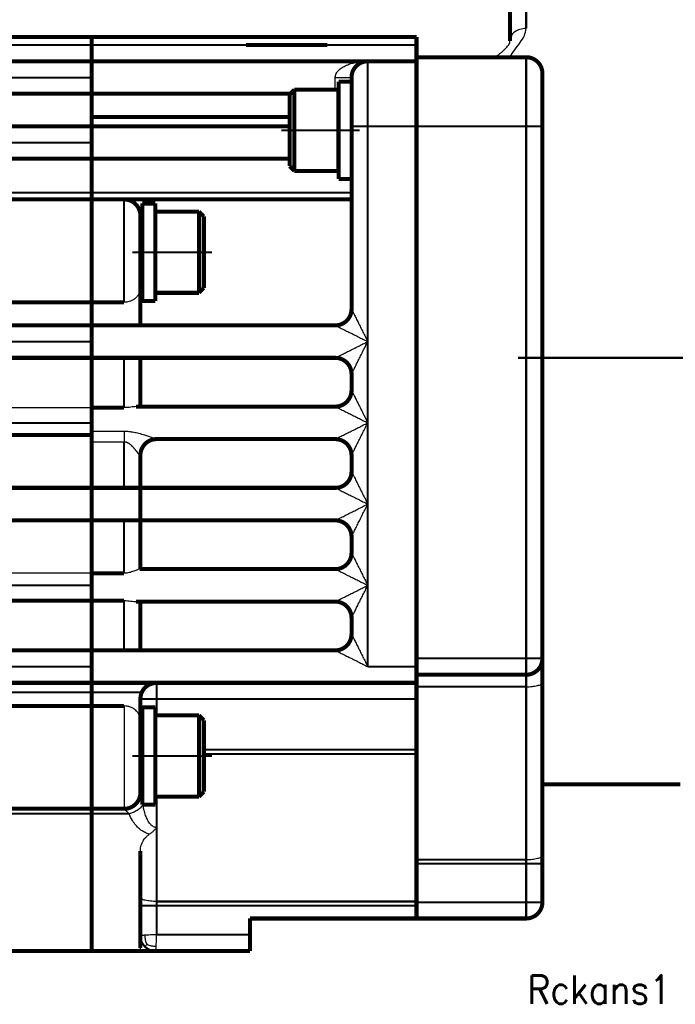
# Model space of a CAD drawing. Header units: inches. Extents: x -736 to 556, y -284 to 278.
# Tile 25 of 28: x 256 to 337, y -97 to 25. Entities that reach past the tile are written whole.
import ezdxf

# ---------------------------------------------------------------- set-up
doc = ezdxf.new("R2010")
doc.units = ezdxf.units.IN
doc.linetypes.add('DOT_CENTER', pattern=[14, 12, -1, 0, -1])
doc.layers.add('1', color=7, linetype='Continuous')
doc.styles.add('CONVERTER_11', font='txt.shx', dxfattribs={"width": 0.9})

# ---------------------------------------------------------------- blocks, each defined once
blk = doc.blocks.new('Schraube_M_6x16_DIN_912__25', base_point=(311.78, -84.12))
at = {"color": 124, "linetype": 'Continuous', "const_width": 0.25}
blk.add_lwpolyline([(311.91, -84), (317.31, -84)], dxfattribs=at)
blk = doc.blocks.new('Schraube_M_6x20_DIN_912_4_3__26', base_point=(289.72, 5.75))
at = {"color": 7, "linetype": 'Continuous', "const_width": 0.5}
for points in [[(289.97, 16), (295.37, 16)], [(295.37, 14), (295.4, 14)], [(295.37, 8), (295.4, 8)], [(289.97, 6), (295.37, 6)]]:
    blk.add_lwpolyline(points, dxfattribs=at)
blk = doc.blocks.new('Schraube_M_6x20_DIN_912_4_3_2__27', base_point=(289.12, 5.75))
at = {"color": 7, "linetype": 'Continuous', "const_width": 0.5}
for points in [[(289.37, 15.4), (289.97, 16)], [(289.97, 16), (295.37, 16)], [(289.97, 16), (289.97, 12.57)], [(295.37, 16), (295.37, 14)], [(289.37, 15.4), (289.37, 12.39)], [(295.37, 14), (295.4, 14)], [(295.37, 14), (295.37, 12.57)], [(289.37, 12.39), (289.37, 6.6)], [(289.97, 12.57), (289.97, 6)], [(295.37, 12.57), (295.37, 8)], [(295.37, 8), (295.37, 6)], [(295.37, 8), (295.4, 8)], [(289.37, 6.6), (289.97, 6)], [(289.97, 6), (295.37, 6)]]:
    blk.add_lwpolyline(points, dxfattribs=at)
at = {"layer": '1', "color": 2, "linetype": 'Continuous', "const_width": 0.25}
for points in [[(295.37, 13.5), (295.4, 13.5)], [(295.37, 8.5), (295.4, 8.5)]]:
    blk.add_lwpolyline(points, dxfattribs=at)
at = {"layer": '1', "color": 30, "linetype": 'DOT_CENTER', "const_width": 0.25}
blk.add_lwpolyline([(288.37, 11), (298, 11)], dxfattribs=at)
blk = doc.blocks.new('1933100008_Schnor_Scheibe_A_6_4_4_3__28', base_point=(295.15, 4.75))
at = {"color": 7, "linetype": 'Continuous', "const_width": 0.5}
for points in [[(295.4, 17), (297, 17)], [(295.4, 5), (297, 5)]]:
    blk.add_lwpolyline(points, dxfattribs=at)
blk = doc.blocks.new('1933100008_Schnor_Scheibe_A_6_4_4_3_2__29', base_point=(295.15, 4.75))
at = {"color": 7, "linetype": 'Continuous', "const_width": 0.5}
for points in [[(295.4, 17), (297, 17)], [(295.4, 17), (295.4, 5)], [(297, 17), (297, 13.5)], [(297, 13.5), (297, 11.5)], [(297, 11.5), (297, 5.5)], [(295.4, 5), (297, 5)], [(297, 5.5), (297, 5)]]:
    blk.add_lwpolyline(points, dxfattribs=at)
blk = doc.blocks.new('Motor_71_0_37_4_b14__30', base_point=(337.25, -88.25))
at = {"layer": '1', "color": 30, "linetype": 'DOT_CENTER', "const_width": 0.25}
blk.add_lwpolyline([(555.5, -17), (317.5, -17)], dxfattribs=at)
blk = doc.blocks.new('Motor_71_0_37_4_b14_kpl__31', base_point=(337.25, -88.25))
blk.add_blockref('Motor_71_0_37_4_b14__30', (337.25, -88.25))
blk = doc.blocks.new('1400005010_05_Zwischenflansch_Bgr71_B14_klein__32', base_point=(304.75, -86.25))
at = {"color": 124, "linetype": 'Continuous', "const_width": 0.25}
for points in [[(318.5, 35.5), (318.5, 23.54)], [(318.5, 20), (318.5, 11.5)], [(305, 11.5), (318.5, 11.5)], [(318.5, 11.5), (320.5, 11.5)], [(318.5, -54), (318.5, 11.5)], [(305, -54), (318.5, -54)], [(318.5, -54), (318.5, -56)], [(318.5, -54), (320.5, -54)], [(318.5, -57.48), (318.5, -56)], [(305, -57.48), (318.5, -57.48)], [(318.5, -78.75), (318.5, -57.48)], [(305, -78.75), (318.5, -78.75)], [(318.5, -79.26), (318.5, -78.75)], [(305, -79.26), (318.5, -79.26)], [(318.5, -84), (318.5, -79.26)], [(318.5, -79.26), (320.5, -79.26)], [(305, -84), (311.91, -84)], [(311.91, -84), (317.31, -84)], [(317.31, -84), (318.5, -84)], [(318.5, -84), (320.5, -84)], [(318.5, -84), (318.5, -86)]]:
    blk.add_lwpolyline(points, dxfattribs=at)
at = {"color": 7, "linetype": 'Continuous', "const_width": 0.5}
for points in [[(316.5, 33.5), (316.5, 22)], [(305, 20), (305, 19.5)], [(305, 20), (314.48, 20)], [(305, 19.5), (305, 11.5)], [(314.48, 20), (316.5, 20)], [(316.5, 20), (318.5, 20)], [(320.5, 18), (320.5, 11.5)], [(305, -54), (305, 11.5)], [(320.5, -54), (320.5, 11.5)], [(305, -54), (305, -55)], [(320.5, -54), (320.5, -56.96)], [(305, -55), (305, -56)], [(305, -56), (318.5, -56)], [(305, -57), (305, -56)], [(305, -57.48), (305, -57)], [(320.5, -69.5), (320.5, -56.96)], [(305, -59), (305, -57.48)], [(305, -65.24), (305, -59)], [(305, -65.75), (305, -65.24)], [(305, -78.75), (305, -65.75)], [(320.5, -69.5), (337.5, -69.5)], [(320.5, -78.23), (320.5, -69.5)], [(305, -79.26), (305, -78.75)], [(320.5, -78.23), (320.5, -79.26)], [(305, -81), (305, -79.26)], [(320.5, -84), (320.5, -79.26)], [(305, -81), (305, -83.91)], [(305, -83.91), (305, -84)], [(305, -84), (305, -84.42)], [(305, -84.42), (305, -86)], [(305, -86), (318.5, -86)]]:
    blk.add_lwpolyline(points, dxfattribs=at)
for points in [[(320.5, 18, 0.414214), (318.5, 20, 0.414214)], [(318.5, -56, 0.414214), (320.5, -54, 0.414214)], [(318.5, -86, 0.414214), (320.5, -84, 0.414214)]]:
    blk.add_lwpolyline(points, format="xyb", dxfattribs=at)
at = {"color": 124, "linetype": 'Continuous'}
for points, knots in [([(316.5, 20), (316.69, 20.31), (317.08, 20.93), (317.74, 21.76), (318.33, 22.6), (318.45, 23.24), (318.5, 23.54)], [0, 0, 0, 0, 1.088074, 2.184764, 3.201732, 4.115237, 4.115237, 4.115237, 4.115237]), ([(318.5, 23.54), (318.24, 23.52), (317.73, 23.48), (317.08, 23.14), (316.6, 22.63), (316.53, 22.21), (316.5, 22)], [0, 0, 0, 0, 0.774345, 1.504485, 2.167095, 2.777462, 2.777462, 2.777462, 2.777462]), ([(318.5, -57.48), (318.76, -57.48), (319.23, -57.47), (319.84, -57.35), (320.32, -57.24), (320.45, -57.04), (320.5, -56.96)], [0, 0, 0, 0, 0.766378, 1.424858, 1.889787, 2.139625, 2.139625, 2.139625, 2.139625]), ([(318.5, -78.75), (318.76, -78.74), (319.23, -78.73), (319.84, -78.61), (320.32, -78.51), (320.45, -78.3), (320.5, -78.23)], [0, 0, 0, 0, 0.766378, 1.424858, 1.889787, 2.139625, 2.139625, 2.139625, 2.139625])]:
    blk.add_open_spline(points, degree=3, knots=knots, dxfattribs=at)
at = {"color": 7, "linetype": 'Continuous'}
blk.add_open_spline([(314.48, 20), (314.49, 20), (314.5, 20), (314.53, 20.01), (314.56, 20.02), (314.61, 20.03), (314.68, 20.06), (314.76, 20.1), (314.84, 20.14), (314.93, 20.2), (315.02, 20.26), (315.14, 20.35), (315.27, 20.45), (315.42, 20.57), (315.58, 20.71), (315.72, 20.84), (315.82, 20.95), (315.95, 21.07), (316.11, 21.24), (316.27, 21.42), (316.38, 21.56), (316.42, 21.63), (316.46, 21.7), (316.47, 21.75), (316.48, 21.8), (316.49, 21.85), (316.5, 21.92), (316.5, 21.97), (316.5, 22)], degree=3, knots=[0, 0, 0, 0, 0.023656, 0.035172, 0.07842, 0.111606, 0.206938, 0.287489, 0.383001, 0.47625, 0.600959, 0.733792, 0.894026, 1.098408, 1.326314, 1.524533, 1.675888, 1.763109, 2.071517, 2.357488, 2.499086, 2.579832, 2.639045, 2.712641, 2.751846, 2.785523, 2.867123, 2.948862, 2.948862, 2.948862, 2.948862], dxfattribs=at)
blk = doc.blocks.new('1402005010_R4_Motoranbau_Bgr71_B14_klein_3__33', base_point=(289.12, -88.25))
for name, p in [('Motor_71_0_37_4_b14_kpl__31', (337.25, -88.25)), ('1400005010_05_Zwischenflansch_Bgr71_B14_klein__32', (304.75, -86.25)), ('1933100008_Schnor_Scheibe_A_6_4_4_3__28', (295.15, 4.75)), ('1933100008_Schnor_Scheibe_A_6_4_4_3_2__29', (295.15, 4.75)), ('Schraube_M_6x20_DIN_912_4_3_2__27', (289.12, 5.75)), ('Schraube_M_6x20_DIN_912_4_3__26', (289.72, 5.75)), ('Schraube_M_6x16_DIN_912__25', (311.78, -84.12))]:
    blk.add_blockref(name, p)
blk = doc.blocks.new('1933100008_Schnor_Scheibe_A_6_4__38', base_point=(271, -72.25))
at = {"color": 7, "linetype": 'Continuous', "const_width": 0.5}
for points in [[(271.25, -72), (271.25, -60)], [(272.85, -60), (271.25, -60)], [(272.85, -72), (272.85, -60)], [(272.85, -72), (271.25, -72)]]:
    blk.add_lwpolyline(points, dxfattribs=at)
at = {"layer": '1', "color": 30, "linetype": 'DOT_CENTER', "const_width": 0.25}
blk.add_lwpolyline([(279.81, -66), (270, -66)], dxfattribs=at)
blk = doc.blocks.new('Schraube_M_6x20_DIN_912__39', base_point=(270.75, -71.25))
at = {"color": 7, "linetype": 'Continuous', "const_width": 0.5}
for points in [[(278.21, -61), (272.85, -61)], [(278.21, -64.43), (278.21, -61)], [(278.81, -61.6), (278.21, -61)], [(278.81, -64.61), (278.81, -61.6)], [(271.25, -63), (271, -63)], [(278.21, -71), (278.21, -64.43)], [(278.81, -70.4), (278.81, -64.61)], [(271.25, -69), (271, -69)], [(278.81, -70.4), (278.21, -71)], [(278.21, -71), (272.85, -71)]]:
    blk.add_lwpolyline(points, dxfattribs=at)
at = {"layer": '1', "color": 2, "linetype": 'Continuous', "const_width": 0.25}
for points in [[(271.25, -63.5), (271, -63.5)], [(271.25, -68.5), (271, -68.5)]]:
    blk.add_lwpolyline(points, dxfattribs=at)
blk = doc.blocks.new('1932007002_Verschlussschraube_M10_1_DIN906_2__44', base_point=(283.75, 21.25))
at = {"color": 7, "linetype": 'Continuous', "const_width": 0.5}
for points in [[(284, 21.5), (288.63, 21.5)], [(288.63, 21.5), (289, 21.5)], [(289, 21.5), (294, 21.5)]]:
    blk.add_lwpolyline(points, dxfattribs=at)
blk = doc.blocks.new('1933100008_Schnor_Scheibe_A_6_4_2__45', base_point=(271, -10.25))
at = {"color": 7, "linetype": 'Continuous', "const_width": 0.5}
for points in [[(271.25, -10), (271.25, 2)], [(272.85, 2), (271.25, 2)], [(272.85, -10), (272.85, 2)], [(272.85, -10), (271.25, -10)]]:
    blk.add_lwpolyline(points, dxfattribs=at)
at = {"layer": '1', "color": 30, "linetype": 'DOT_CENTER', "const_width": 0.25}
blk.add_lwpolyline([(279.81, -4), (270, -4)], dxfattribs=at)
blk = doc.blocks.new('1400001010_05_R4_Gehäuse_Antrieb_B3__46', base_point=(264.75, -90.25))
at = {"color": 7, "linetype": 'Continuous', "const_width": 0.5}
for points in [[(265, 21.5), (265, 22.5)], [(265, 22.5), (305, 22.5)], [(305, 21.5), (305, 22.5)], [(265, 21.5), (265, 19.5)], [(284, 21.5), (288.63, 21.5)], [(288.63, 21.5), (289, 21.5)], [(289, 21.5), (294, 21.5)], [(305, 20), (305, 21.5)], [(265, 19.5), (265, 17.5)], [(299, 19.5), (265, 19.5)], [(299, 19.5), (305, 19.5)], [(305, 20), (305, 19.5)], [(305, 19.5), (305, 11.5)], [(265, 17.5), (265, 15.5)], [(297, 17.5), (297, 17)], [(297, 17), (297, 13.5)], [(289.47, 15.5), (265, 15.5)], [(265, 15), (265, 15.5)], [(265, 12.63), (265, 15)], [(297, 13.5), (297, 11.5)], [(265, 12.63), (289.37, 12.63)], [(265, 12.63), (265, 11.5)], [(289.37, 11.5), (265, 11.5)], [(265, 11.5), (265, 9.5)], [(297, 11.5), (297, 5.5)], [(305, -54), (305, 11.5)], [(265, 9.5), (265, 7.5)], [(289.37, 7.5), (265, 7.5)], [(265, 7.5), (265, 3.34)], [(297, 5.5), (297, 5)], [(297, 3.34), (297, 5)], [(265, 3.34), (265, 2.5)], [(265, 2.5), (265, -10.16)], [(265, 2.5), (269, 2.5)], [(269, 2.5), (297, 2.5)], [(297, 2.5), (297, 3.34)], [(297, -11), (297, 2.5)], [(271, 0.5), (271, -8.36)], [(271, -8.36), (271, -13)], [(265, -10.16), (269, -10.16)], [(265, -10.16), (265, -13)], [(265, -13), (265, -15)], [(265, -13), (271, -13)], [(271, -13), (295, -13)], [(265, -15), (265, -17)], [(265, -17), (269, -17)], [(265, -17), (265, -23.13)], [(269, -17), (271, -17)], [(271, -17), (295, -17)], [(271, -17), (271, -23)], [(297, -21), (297, -19)], [(265, -25), (265, -23.13)], [(265, -23.13), (269, -23.13)], [(270.48, -23), (271, -23)], [(271, -23), (295, -23)], [(265, -26.02), (265, -25)], [(265, -26.02), (265, -26.49)], [(265, -26.49), (265, -27.32)], [(265, -27.32), (265, -33)], [(272.98, -27), (295, -27)], [(271, -29), (271, -33)], [(297, -31), (297, -29)], [(265, -37), (265, -33)], [(265, -33), (269, -33)], [(269, -33), (271, -33)], [(271, -37), (271, -33)], [(271, -33), (295, -33)], [(265, -37), (265, -43.51)], [(265, -37), (269, -37)], [(269, -37), (271, -37)], [(271, -37), (295, -37)], [(271, -37), (271, -43)], [(297, -41), (297, -39)], [(265, -45), (265, -43.51)], [(265, -43.51), (269, -43.51)], [(270.91, -43), (271, -43)], [(271, -43), (295, -43)], [(265, -46.87), (265, -45)], [(265, -46.87), (269, -46.87)], [(265, -46.87), (265, -53)], [(270.48, -47), (271, -47)], [(271, -47), (271, -53)], [(271, -47), (295, -47)], [(297, -51), (297, -49)], [(265, -53), (269, -53)], [(265, -55), (265, -53)], [(269, -53), (271, -53)], [(271, -53), (295, -53)], [(305, -54), (305, -55)], [(265, -57), (265, -55)], [(305, -55), (305, -56)], [(265, -57), (273, -57)], [(265, -57), (265, -58.16)], [(273, -57), (305, -57)], [(305, -57), (305, -56)], [(305, -57.48), (305, -57)], [(265, -58.16), (265, -59.84)], [(305, -59), (305, -57.48)], [(271, -59), (271, -61.64)], [(305, -65.24), (305, -59)], [(265, -59.84), (265, -72.5)], [(265, -59.84), (269, -59.84)], [(271, -61.64), (271, -70.5)], [(305, -65.75), (305, -65.24)], [(305, -78.75), (305, -65.75)], [(271, -70.5), (271, -70.52)], [(265, -72.5), (269, -72.5)], [(265, -72.5), (265, -73.11)], [(265, -73.11), (265, -85)], [(271, -77.71), (271, -83.39)], [(305, -79.26), (305, -78.75)], [(305, -81), (305, -79.26)], [(305, -81), (305, -83.91)], [(271, -83.39), (271, -84.42)], [(265, -85), (265, -90)], [(271, -88.11), (271, -84.42)], [(305, -83.91), (305, -84)], [(305, -84), (305, -84.42)], [(305, -84.42), (305, -86)], [(305, -86), (284.5, -86)], [(284.5, -88), (284.5, -86)], [(271, -89.64), (271, -88.11)], [(284.5, -88), (284.5, -90)], [(265, -90), (271, -90)], [(271, -90), (272.88, -90)], [(272.88, -90), (284.5, -90)]]:
    blk.add_lwpolyline(points, dxfattribs=at)
at = {"color": 124, "linetype": 'Continuous', "const_width": 0.25}
for points in [[(265, 21.5), (284, 21.5)], [(294, 21.5), (305, 21.5)], [(299, 19.5), (299, 11.5)], [(297, 11.5), (299, 11.5)], [(299, -15), (299, 11.5)], [(299, 11.5), (305, 11.5)], [(265, 3.34), (297, 3.34)], [(269, 2.5), (269, -10.16)], [(299, -25), (299, -15)], [(269, -17), (269, -23.13)], [(299, -35), (299, -25)], [(269, -27.32), (269, -33)], [(299, -45), (299, -35)], [(269, -37), (269, -43.51)], [(299, -55), (299, -45)], [(269, -46.87), (269, -53)], [(299, -55), (305, -55)], [(273, -57), (273, -59)], [(265, -58.16), (271.18, -58.16)], [(271, -59), (273, -59)], [(273, -59), (305, -59)], [(273, -59), (273, -61)], [(278.81, -65.24), (305, -65.24)], [(278.81, -65.75), (305, -65.75)], [(273, -71), (273, -74.8)], [(265, -73.11), (269.6, -73.11)], [(273, -74.8), (273, -83.91)], [(271, -84.42), (273, -84.42)], [(273, -83.91), (273, -84.42)], [(273, -83.91), (305, -83.91)], [(273, -88), (273, -84.42)], [(273, -84.42), (305, -84.42)], [(273, -88), (284.5, -88)]]:
    blk.add_lwpolyline(points, dxfattribs=at)
at = {"color": 7, "linetype": 'Continuous', "const_width": 0.5}
for points in [[(299, 19.5, 0.414214), (297, 17.5, 0.414214)], [(295.4, 15.46, 0.003822), (295.37, 15.47, 0.003822)], [(295.4, 7.46, 0.003822), (295.37, 7.47, 0.003822)], [(271, 0.5, 0.414214), (269, 2.5, 0.414214)], [(295, -13, 0.414214), (297, -11, 0.414214)], [(297, -19, 0.414214), (295, -17, 0.414214)], [(295, -23, 0.414214), (297, -21, 0.414214)], [(272.98, -27, 0.412113), (271, -29, 0.412113)], [(273, -27, 0.001794), (272.98, -27, 0.001794)], [(297, -29, 0.414214), (295, -27, 0.414214)], [(295, -33, 0.414214), (297, -31, 0.414214)], [(297, -39, 0.414214), (295, -37, 0.414214)], [(295, -43, 0.414214), (297, -41, 0.414214)], [(297, -49, 0.414214), (295, -47, 0.414214)], [(295, -53, 0.414214), (297, -51, 0.414214)], [(273, -57, 0.291942), (271.18, -58.16, 0.291942)], [(271.18, -58.16, 0.109081), (271, -59, 0.109081)], [(269, -72.5, 0.411729), (271, -70.52, 0.411729)], [(271, -70.52, 0.002122), (271, -70.5, 0.002122)]]:
    blk.add_lwpolyline(points, format="xyb", dxfattribs=at)
at = {"color": 124, "linetype": 'Continuous', "const_width": 0.25}
for points in [[(270.99, -29.02, 0.164008), (271, -29, 0.164008)], [(271, -88.11, 0.198912), (271.55, -89.45, 0.198912)], [(271.55, -89.45, 0.198912), (272.88, -90, 0.198912)]]:
    blk.add_lwpolyline(points, format="xyb", dxfattribs=at)
at = {"color": 124, "linetype": 'Continuous'}
for points, knots in [([(295, 17.5), (295, 17.53), (295, 17.58), (295.02, 17.7), (295.06, 17.89), (295.19, 18.13), (295.38, 18.37), (295.68, 18.63), (296.1, 18.9), (296.64, 19.13), (297.18, 19.29), (297.67, 19.39), (298.11, 19.45), (298.49, 19.49), (298.78, 19.5), (298.94, 19.5), (299, 19.5)], [0, 0, 0, 0, 0.083438, 0.157061, 0.365277, 0.650223, 0.980808, 1.271111, 1.837065, 2.475796, 3.014748, 3.519985, 3.974798, 4.36029, 4.656077, 4.84075, 4.84075, 4.84075, 4.84075]), ([(295, 17.5), (295.12, 17.5), (295.37, 17.5), (295.74, 17.5), (296.08, 17.5), (296.39, 17.5), (296.65, 17.5), (296.82, 17.5), (296.93, 17.5), (296.98, 17.5), (297, 17.5)], [0, 0, 0, 0, 0.374731, 0.736189, 1.098019, 1.414213, 1.671632, 1.859577, 1.929788, 2, 2, 2, 2]), ([(295, 16), (295, 16.01), (295, 16.04), (295, 16.17), (295, 16.4), (295, 16.74), (295, 17.11), (295, 17.37), (295, 17.5)], [0, 0, 0, 0, 0.042377, 0.086256, 0.389114, 0.734586, 1.109794, 1.5, 1.5, 1.5, 1.5]), ([(297, -11), (297, -11), (297, -11.01), (297.01, -11.02), (297.02, -11.04), (297.04, -11.08), (297.07, -11.13), (297.1, -11.2), (297.14, -11.29), (297.19, -11.39), (297.25, -11.5), (297.33, -11.66), (297.43, -11.87), (297.56, -12.13), (297.7, -12.4), (297.88, -12.77), (298.12, -13.25), (298.41, -13.83), (298.7, -14.41), (298.9, -14.8), (299, -15)], [0, 0, 0, 0, 0.00687, 0.013741, 0.043631, 0.088416, 0.146186, 0.215035, 0.317714, 0.432045, 0.555881, 0.687074, 0.964809, 1.257441, 1.56142, 1.873194, 2.509289, 3.157016, 3.812568, 4.472136, 4.472136, 4.472136, 4.472136]), ([(295, -13), (295, -13), (295, -13), (295.02, -13.01), (295.04, -13.02), (295.08, -13.04), (295.13, -13.07), (295.2, -13.1), (295.29, -13.14), (295.39, -13.19), (295.5, -13.25), (295.66, -13.33), (295.87, -13.43), (296.13, -13.56), (296.4, -13.7), (296.77, -13.89), (297.25, -14.12), (297.82, -14.41), (298.41, -14.71), (298.8, -14.9), (299, -15)], [0, 0, 0, 0, 0.00687, 0.013741, 0.043631, 0.088416, 0.146186, 0.215035, 0.317714, 0.432045, 0.555881, 0.687074, 0.964809, 1.257441, 1.56142, 1.873194, 2.509289, 3.157016, 3.812568, 4.472136, 4.472136, 4.472136, 4.472136]), ([(295, -17), (295, -17), (295, -17), (295.02, -16.99), (295.04, -16.98), (295.08, -16.96), (295.13, -16.93), (295.2, -16.9), (295.29, -16.86), (295.39, -16.81), (295.5, -16.75), (295.66, -16.67), (295.87, -16.57), (296.13, -16.44), (296.4, -16.3), (296.77, -16.11), (297.25, -15.88), (297.82, -15.59), (298.41, -15.29), (298.8, -15.1), (299, -15)], [0, 0, 0, 0, 0.00687, 0.013741, 0.043631, 0.088416, 0.146186, 0.215035, 0.317714, 0.432045, 0.555881, 0.687074, 0.964809, 1.257441, 1.56142, 1.873194, 2.509289, 3.157016, 3.812568, 4.472136, 4.472136, 4.472136, 4.472136]), ([(297, -19), (297, -19), (297, -18.99), (297.01, -18.98), (297.02, -18.96), (297.04, -18.92), (297.07, -18.87), (297.1, -18.8), (297.14, -18.71), (297.19, -18.61), (297.25, -18.5), (297.33, -18.34), (297.43, -18.13), (297.56, -17.87), (297.7, -17.6), (297.88, -17.23), (298.12, -16.75), (298.41, -16.17), (298.7, -15.59), (298.9, -15.2), (299, -15)], [0, 0, 0, 0, 0.00687, 0.013741, 0.043631, 0.088416, 0.146186, 0.215035, 0.317714, 0.432045, 0.555881, 0.687074, 0.964809, 1.257441, 1.56142, 1.873194, 2.509289, 3.157016, 3.812568, 4.472136, 4.472136, 4.472136, 4.472136]), ([(297, -21), (297, -21), (297, -21.01), (297.01, -21.02), (297.02, -21.04), (297.04, -21.08), (297.07, -21.13), (297.1, -21.2), (297.14, -21.29), (297.19, -21.39), (297.25, -21.5), (297.33, -21.66), (297.43, -21.87), (297.56, -22.13), (297.7, -22.4), (297.88, -22.77), (298.12, -23.25), (298.41, -23.83), (298.7, -24.41), (298.9, -24.8), (299, -25)], [0, 0, 0, 0, 0.00687, 0.013741, 0.043631, 0.088416, 0.146186, 0.215035, 0.317714, 0.432045, 0.555881, 0.687074, 0.964809, 1.257441, 1.56142, 1.873194, 2.509289, 3.157016, 3.812568, 4.472136, 4.472136, 4.472136, 4.472136]), ([(295, -23), (295, -23), (295, -23), (295.02, -23.01), (295.04, -23.02), (295.08, -23.04), (295.13, -23.07), (295.2, -23.1), (295.29, -23.14), (295.39, -23.19), (295.5, -23.25), (295.66, -23.33), (295.87, -23.43), (296.13, -23.56), (296.4, -23.7), (296.77, -23.89), (297.25, -24.12), (297.82, -24.41), (298.41, -24.71), (298.8, -24.9), (299, -25)], [0, 0, 0, 0, 0.00687, 0.013741, 0.043631, 0.088416, 0.146186, 0.215035, 0.317714, 0.432045, 0.555881, 0.687074, 0.964809, 1.257441, 1.56142, 1.873194, 2.509289, 3.157016, 3.812568, 4.472136, 4.472136, 4.472136, 4.472136]), ([(295, -27), (295, -27), (295, -27), (295.02, -26.99), (295.04, -26.98), (295.08, -26.96), (295.13, -26.93), (295.2, -26.9), (295.29, -26.86), (295.39, -26.81), (295.5, -26.75), (295.66, -26.67), (295.87, -26.57), (296.13, -26.44), (296.4, -26.3), (296.77, -26.11), (297.25, -25.88), (297.82, -25.59), (298.41, -25.29), (298.8, -25.1), (299, -25)], [0, 0, 0, 0, 0.00687, 0.013741, 0.043631, 0.088416, 0.146186, 0.215035, 0.317714, 0.432045, 0.555881, 0.687074, 0.964809, 1.257441, 1.56142, 1.873194, 2.509289, 3.157016, 3.812568, 4.472136, 4.472136, 4.472136, 4.472136]), ([(297, -29), (297, -29), (297, -28.99), (297.01, -28.98), (297.02, -28.96), (297.04, -28.92), (297.07, -28.87), (297.1, -28.8), (297.14, -28.71), (297.19, -28.61), (297.25, -28.5), (297.33, -28.34), (297.43, -28.13), (297.56, -27.87), (297.7, -27.6), (297.88, -27.23), (298.12, -26.75), (298.41, -26.17), (298.7, -25.59), (298.9, -25.2), (299, -25)], [0, 0, 0, 0, 0.00687, 0.013741, 0.043631, 0.088416, 0.146186, 0.215035, 0.317714, 0.432045, 0.555881, 0.687074, 0.964809, 1.257441, 1.56142, 1.873194, 2.509289, 3.157016, 3.812568, 4.472136, 4.472136, 4.472136, 4.472136]), ([(265, -26.02), (265.64, -26.02), (266.93, -26.02), (268.24, -26.02), (268.93, -26.02), (268.98, -26.02), (269, -26.02)], [0, 0, 0, 0, 1.933773, 3.867547, 3.933779, 4.000013, 4.000013, 4.000013, 4.000013]), ([(269, -26.02), (269, -26.07), (269, -26.17), (269, -26.32), (269, -26.48), (269, -26.65), (269, -26.82), (269, -26.98), (269, -27.15), (269, -27.26), (269, -27.32)], [0, 0, 0, 0, 0.146742, 0.301211, 0.46194, 0.627281, 0.795463, 0.964654, 1.133023, 1.298815, 1.298815, 1.298815, 1.298815]), ([(269, -26.02), (269.19, -26.03), (269.59, -26.04), (270.2, -26.13), (270.83, -26.28), (271.44, -26.46), (271.97, -26.65), (272.37, -26.79), (272.65, -26.9), (272.82, -26.95), (272.92, -26.99), (272.97, -27), (272.98, -27)], [0, 0, 0, 0, 0.585114, 1.191376, 1.838473, 2.544554, 3.077516, 3.541317, 3.796863, 3.988683, 4.07011, 4.126508, 4.126508, 4.126508, 4.126508]), ([(265, -27.32), (265.64, -27.32), (266.93, -27.32), (268.24, -27.32), (268.93, -27.32), (268.98, -27.32), (269, -27.32)], [0, 0, 0, 0, 1.933773, 3.867547, 3.933774, 4, 4, 4, 4]), ([(269, -27.32), (269.02, -27.32), (269.05, -27.32), (269.11, -27.33), (269.16, -27.33), (269.22, -27.35), (269.28, -27.37), (269.35, -27.39), (269.41, -27.42), (269.48, -27.46), (269.54, -27.5), (269.61, -27.54), (269.68, -27.6), (269.75, -27.65), (269.82, -27.71), (269.89, -27.78), (269.96, -27.85), (270.03, -27.92), (270.1, -28), (270.17, -28.08), (270.24, -28.16), (270.31, -28.24), (270.37, -28.32), (270.44, -28.39), (270.5, -28.47), (270.56, -28.54), (270.61, -28.61), (270.66, -28.68), (270.71, -28.74), (270.75, -28.79), (270.78, -28.83), (270.81, -28.87), (270.84, -28.9), (270.87, -28.93), (270.89, -28.96), (270.91, -28.98), (270.93, -29), (270.95, -29.01), (270.96, -29.02), (270.97, -29.02), (270.98, -29.03), (270.99, -29.02), (270.99, -29.02), (270.99, -29.02), (270.99, -29.02)], [0, 0, 0, 0, 0.054272, 0.109517, 0.166071, 0.224274, 0.290798, 0.359395, 0.430443, 0.504285, 0.58123, 0.661557, 0.745513, 0.837284, 0.931798, 1.028945, 1.128589, 1.230564, 1.334688, 1.440758, 1.54856, 1.65115, 1.752559, 1.852151, 1.949286, 2.043319, 2.133601, 2.219481, 2.300309, 2.356629, 2.409441, 2.45848, 2.503489, 2.544215, 2.580414, 2.609338, 2.633687, 2.65365, 2.669486, 2.681609, 2.690798, 2.698586, 2.700094, 2.702719, 2.702719, 2.702719, 2.702719]), ([(272.98, -27), (272.86, -27.01), (272.61, -27.02), (272.24, -27.13), (271.88, -27.32), (271.56, -27.58), (271.3, -27.91), (271.12, -28.27), (271.01, -28.64), (271, -28.9), (270.99, -29.02)], [0, 0, 0, 0, 0.366069, 0.754362, 1.159251, 1.573089, 1.98723, 2.392954, 2.78242, 3.149771, 3.149771, 3.149771, 3.149771]), ([(297, -31), (297, -31), (297, -31.01), (297.01, -31.02), (297.02, -31.04), (297.04, -31.08), (297.07, -31.13), (297.1, -31.2), (297.14, -31.29), (297.19, -31.39), (297.25, -31.5), (297.33, -31.66), (297.43, -31.87), (297.56, -32.13), (297.7, -32.4), (297.88, -32.77), (298.12, -33.25), (298.41, -33.83), (298.7, -34.41), (298.9, -34.8), (299, -35)], [0, 0, 0, 0, 0.00687, 0.013741, 0.043632, 0.088416, 0.146186, 0.215035, 0.317714, 0.432045, 0.555881, 0.687074, 0.964809, 1.257441, 1.56142, 1.873195, 2.509289, 3.157016, 3.812568, 4.472136, 4.472136, 4.472136, 4.472136]), ([(295, -33), (295, -33), (295, -33), (295.02, -33.01), (295.04, -33.02), (295.08, -33.04), (295.13, -33.07), (295.2, -33.1), (295.29, -33.14), (295.39, -33.19), (295.5, -33.25), (295.66, -33.33), (295.87, -33.43), (296.13, -33.56), (296.4, -33.7), (296.77, -33.89), (297.25, -34.12), (297.82, -34.41), (298.41, -34.71), (298.8, -34.9), (299, -35)], [0, 0, 0, 0, 0.00687, 0.013741, 0.043631, 0.088416, 0.146186, 0.215035, 0.317714, 0.432045, 0.555881, 0.687074, 0.964809, 1.257441, 1.56142, 1.873194, 2.509289, 3.157016, 3.812568, 4.472136, 4.472136, 4.472136, 4.472136]), ([(295, -37), (295, -37), (295, -37), (295.02, -36.99), (295.04, -36.98), (295.08, -36.96), (295.13, -36.93), (295.2, -36.9), (295.29, -36.86), (295.39, -36.81), (295.5, -36.75), (295.66, -36.67), (295.87, -36.57), (296.13, -36.44), (296.4, -36.3), (296.77, -36.11), (297.25, -35.88), (297.82, -35.59), (298.41, -35.29), (298.8, -35.1), (299, -35)], [0, 0, 0, 0, 0.00687, 0.013741, 0.043631, 0.088416, 0.146186, 0.215035, 0.317714, 0.432045, 0.555881, 0.687074, 0.964809, 1.257441, 1.56142, 1.873194, 2.509289, 3.157016, 3.812568, 4.472136, 4.472136, 4.472136, 4.472136]), ([(297, -39), (297, -39), (297, -38.99), (297.01, -38.98), (297.02, -38.96), (297.04, -38.92), (297.07, -38.87), (297.1, -38.8), (297.14, -38.71), (297.19, -38.61), (297.25, -38.5), (297.33, -38.34), (297.43, -38.13), (297.56, -37.87), (297.7, -37.6), (297.88, -37.23), (298.12, -36.75), (298.41, -36.17), (298.7, -35.59), (298.9, -35.2), (299, -35)], [0, 0, 0, 0, 0.00687, 0.013741, 0.043631, 0.088416, 0.146186, 0.215035, 0.317714, 0.432045, 0.555881, 0.687074, 0.964809, 1.257441, 1.56142, 1.873194, 2.509289, 3.157016, 3.812568, 4.472136, 4.472136, 4.472136, 4.472136]), ([(297, -41), (297, -41), (297, -41.01), (297.01, -41.02), (297.02, -41.04), (297.04, -41.08), (297.07, -41.13), (297.1, -41.2), (297.14, -41.29), (297.19, -41.39), (297.25, -41.5), (297.33, -41.66), (297.43, -41.87), (297.56, -42.13), (297.7, -42.4), (297.88, -42.77), (298.12, -43.25), (298.41, -43.83), (298.7, -44.41), (298.9, -44.8), (299, -45)], [0, 0, 0, 0, 0.00687, 0.013741, 0.043632, 0.088416, 0.146186, 0.215035, 0.317714, 0.432045, 0.555881, 0.687074, 0.964809, 1.257441, 1.56142, 1.873195, 2.509289, 3.157016, 3.812568, 4.472136, 4.472136, 4.472136, 4.472136]), ([(295, -43), (295, -43), (295, -43), (295.02, -43.01), (295.04, -43.02), (295.08, -43.04), (295.13, -43.07), (295.2, -43.1), (295.29, -43.14), (295.39, -43.19), (295.5, -43.25), (295.66, -43.33), (295.87, -43.43), (296.13, -43.56), (296.4, -43.7), (296.77, -43.89), (297.25, -44.12), (297.82, -44.41), (298.41, -44.71), (298.8, -44.9), (299, -45)], [0, 0, 0, 0, 0.00687, 0.013741, 0.043631, 0.088416, 0.146186, 0.215035, 0.317714, 0.432045, 0.555881, 0.687074, 0.964809, 1.257441, 1.56142, 1.873194, 2.509289, 3.157016, 3.812568, 4.472136, 4.472136, 4.472136, 4.472136]), ([(295, -47), (295, -47), (295, -47), (295.02, -46.99), (295.04, -46.98), (295.08, -46.96), (295.13, -46.93), (295.2, -46.9), (295.29, -46.86), (295.39, -46.81), (295.5, -46.75), (295.66, -46.67), (295.87, -46.57), (296.13, -46.44), (296.4, -46.3), (296.77, -46.11), (297.25, -45.88), (297.82, -45.59), (298.41, -45.29), (298.8, -45.1), (299, -45)], [0, 0, 0, 0, 0.00687, 0.013741, 0.043631, 0.088416, 0.146186, 0.215035, 0.317714, 0.432045, 0.555881, 0.687074, 0.964809, 1.257441, 1.56142, 1.873194, 2.509289, 3.157016, 3.812568, 4.472136, 4.472136, 4.472136, 4.472136]), ([(297, -49), (297, -49), (297, -48.99), (297.01, -48.98), (297.02, -48.96), (297.04, -48.92), (297.07, -48.87), (297.1, -48.8), (297.14, -48.71), (297.19, -48.61), (297.25, -48.5), (297.33, -48.34), (297.43, -48.13), (297.56, -47.87), (297.7, -47.6), (297.88, -47.23), (298.12, -46.75), (298.41, -46.17), (298.7, -45.59), (298.9, -45.2), (299, -45)], [0, 0, 0, 0, 0.00687, 0.013741, 0.043631, 0.088416, 0.146186, 0.215035, 0.317714, 0.432045, 0.555881, 0.687074, 0.964809, 1.257441, 1.56142, 1.873194, 2.509289, 3.157016, 3.812568, 4.472136, 4.472136, 4.472136, 4.472136]), ([(297, -51), (297, -51), (297, -51.01), (297.01, -51.02), (297.02, -51.04), (297.04, -51.08), (297.07, -51.13), (297.1, -51.2), (297.14, -51.29), (297.19, -51.39), (297.25, -51.5), (297.33, -51.66), (297.43, -51.87), (297.56, -52.13), (297.7, -52.4), (297.88, -52.77), (298.12, -53.25), (298.41, -53.83), (298.7, -54.41), (298.9, -54.8), (299, -55)], [0, 0, 0, 0, 0.00687, 0.013741, 0.043631, 0.088416, 0.146186, 0.215035, 0.317714, 0.432045, 0.555881, 0.687074, 0.964809, 1.257441, 1.56142, 1.873194, 2.509289, 3.157016, 3.812568, 4.472136, 4.472136, 4.472136, 4.472136]), ([(295, -53), (295, -53), (295, -53), (295.02, -53.01), (295.04, -53.02), (295.08, -53.04), (295.13, -53.07), (295.2, -53.1), (295.29, -53.14), (295.39, -53.19), (295.5, -53.25), (295.66, -53.33), (295.87, -53.43), (296.13, -53.56), (296.4, -53.7), (296.77, -53.89), (297.25, -54.12), (297.82, -54.41), (298.41, -54.71), (298.8, -54.9), (299, -55)], [0, 0, 0, 0, 0.00687, 0.013741, 0.043631, 0.088416, 0.146186, 0.215035, 0.317714, 0.432045, 0.555881, 0.687074, 0.964809, 1.257441, 1.56142, 1.873194, 2.509289, 3.157016, 3.812568, 4.472136, 4.472136, 4.472136, 4.472136]), ([(269, -59.84), (269, -60.05), (269, -60.57), (269, -61.48), (269, -62.62), (269, -63.98), (269, -65.48), (269, -67.03), (269, -68.52), (269, -69.84), (269, -70.93), (269, -71.67), (269, -72.16), (269, -72.39), (269, -72.5)], [0, 0, 0, 0, 0.634022, 1.558762, 2.725509, 4.072942, 5.626389, 7.211689, 8.733154, 10.101634, 11.175772, 11.986117, 12.323574, 12.661032, 12.661032, 12.661032, 12.661032]), ([(269, -72.51), (269.12, -72.5), (269.37, -72.49), (269.74, -72.38), (270.1, -72.19), (270.42, -71.94), (270.68, -71.62), (270.87, -71.26), (270.98, -70.89), (270.99, -70.64), (271, -70.52)], [0, 0, 0, 0, 0.365466, 0.752638, 1.155719, 1.566996, 1.977914, 2.380008, 2.765787, 3.129727, 3.129727, 3.129727, 3.129727]), ([(271, -70.52), (271.01, -70.6), (271.03, -70.81), (271.11, -71.1), (271.18, -71.42), (271.22, -71.63), (271.25, -71.74)], [0, 0, 0, 0, 0.257594, 0.613571, 0.912969, 1.24736, 1.24736, 1.24736, 1.24736]), ([(269, -72.5), (269, -72.5), (269, -72.5), (269, -72.5), (269, -72.5), (269, -72.51), (269, -72.51)], [0, 0, 0, 0, 0.000707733, 0.001415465, 0.004687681, 0.008488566, 0.008488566, 0.008488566, 0.008488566]), ([(269, -72.51), (269, -72.51), (269, -72.52), (269.02, -72.54), (269.04, -72.56), (269.08, -72.6), (269.12, -72.64), (269.17, -72.68), (269.25, -72.75), (269.35, -72.84), (269.48, -72.97), (269.56, -73.06), (269.6, -73.11)], [0, 0, 0, 0, 0.0108038, 0.0286901, 0.0665878, 0.1181694, 0.1791048, 0.2449929, 0.3114145, 0.4785375, 0.6632623, 0.8585987, 0.8585987, 0.8585987, 0.8585987]), ([(271.3, -72), (271.26, -72.06), (271.17, -72.19), (271.01, -72.37), (270.81, -72.55), (270.6, -72.7), (270.36, -72.84), (270.11, -72.96), (269.86, -73.05), (269.69, -73.09), (269.6, -73.11)], [0, 0, 0, 0, 0.22616, 0.46993, 0.728604, 0.998094, 1.273359, 1.548852, 1.819093, 2.079235, 2.079235, 2.079235, 2.079235]), ([(273, -74.8), (272.99, -74.8), (272.97, -74.8), (272.89, -74.8), (272.78, -74.78), (272.64, -74.72), (272.52, -74.65), (272.4, -74.56), (272.27, -74.43), (272.12, -74.25), (271.96, -74.01), (271.83, -73.74), (271.7, -73.45), (271.59, -73.14), (271.49, -72.8), (271.39, -72.42), (271.33, -72.14), (271.3, -72)], [0, 0, 0, 0, 0.028353, 0.053658, 0.234586, 0.385025, 0.506116, 0.650552, 0.821556, 1.063312, 1.347614, 1.680416, 1.969496, 2.291857, 2.649845, 3.045812, 3.482114, 3.482114, 3.482114, 3.482114]), ([(272.1, -75.64), (272.01, -75.61), (271.84, -75.55), (271.42, -75.36), (270.93, -75.04), (270.41, -74.52), (269.96, -73.89), (269.73, -73.39), (269.6, -73.11)], [0, 0, 0, 0, 0.282699, 0.539241, 1.374762, 2.022653, 2.756019, 3.668165, 3.668165, 3.668165, 3.668165]), ([(273, -83.91), (272.74, -83.9), (272.26, -83.89), (271.66, -83.77), (271.18, -83.67), (271.04, -83.46), (271, -83.39)], [0, 0, 0, 0, 0.766378, 1.424858, 1.889787, 2.139625, 2.139625, 2.139625, 2.139625]), ([(271.58, -88.06), (271.53, -88.06), (271.42, -88.07), (271.28, -88.08), (271.16, -88.08), (271.08, -88.1), (271.03, -88.1), (271, -88.11), (271, -88.11)], [0, 0, 0, 0, 0.1713537, 0.3171265, 0.4345112, 0.5187752, 0.5708228, 0.5906368, 0.5906368, 0.5906368, 0.5906368]), ([(273, -88), (272.87, -88), (272.61, -88.01), (272.24, -88.03), (271.9, -88.04), (271.69, -88.05), (271.58, -88.06)], [0, 0, 0, 0, 0.389738, 0.7659, 1.110221, 1.415378, 1.415378, 1.415378, 1.415378]), ([(271.83, -89.17), (271.79, -89.1), (271.72, -88.93), (271.64, -88.66), (271.59, -88.36), (271.59, -88.16), (271.58, -88.06)], [0, 0, 0, 0, 0.24223, 0.551519, 0.840397, 1.151306, 1.151306, 1.151306, 1.151306]), ([(272.94, -89.41), (272.95, -89.31), (272.96, -89.1), (272.97, -88.75), (272.98, -88.38), (272.99, -88.13), (273, -88)], [0, 0, 0, 0, 0.305157, 0.649478, 1.02564, 1.415378, 1.415378, 1.415378, 1.415378]), ([(271.83, -89.17), (271.79, -89.21), (271.72, -89.28), (271.64, -89.36), (271.59, -89.41), (271.57, -89.43), (271.55, -89.44), (271.55, -89.45)], [0, 0, 0, 0, 0.1517162, 0.2850323, 0.3448575, 0.3750183, 0.3885948, 0.3885948, 0.3885948, 0.3885948]), ([(271.83, -89.17), (271.9, -89.21), (272.07, -89.28), (272.34, -89.36), (272.64, -89.41), (272.84, -89.41), (272.94, -89.41)], [0, 0, 0, 0, 0.24223, 0.551519, 0.840397, 1.151306, 1.151306, 1.151306, 1.151306]), ([(272.88, -90), (272.89, -89.99), (272.9, -89.97), (272.9, -89.92), (272.92, -89.84), (272.92, -89.72), (272.93, -89.58), (272.94, -89.47), (272.94, -89.41)], [0, 0, 0, 0, 0.019814, 0.0718616, 0.1561256, 0.2735102, 0.419283, 0.5906368, 0.5906368, 0.5906368, 0.5906368])]:
    blk.add_open_spline(points, degree=3, knots=knots, dxfattribs=at)
at = {"color": 7, "linetype": 'Continuous'}
for points, knots in [([(271, -8.36), (270.99, -8.46), (270.98, -8.69), (270.87, -9.03), (270.68, -9.36), (270.43, -9.64), (270.12, -9.86), (269.8, -10.02), (269.42, -10.14), (269.15, -10.15), (269, -10.16)], [0, 0, 0, 0, 0.288409, 0.697851, 1.05976, 1.428147, 1.807591, 2.194217, 2.516466, 2.983159, 2.983159, 2.983159, 2.983159]), ([(270.48, -23), (270.38, -23.01), (270.16, -23.02), (269.81, -23.07), (269.41, -23.12), (269.14, -23.12), (269, -23.13)], [0, 0, 0, 0, 0.310089, 0.670088, 1.062258, 1.489689, 1.489689, 1.489689, 1.489689]), ([(270.91, -43), (270.87, -43.01), (270.77, -43.02), (270.61, -43.09), (270.41, -43.17), (270.17, -43.26), (269.91, -43.36), (269.62, -43.44), (269.32, -43.5), (269.1, -43.51), (269, -43.51)], [0, 0, 0, 0, 0.122081, 0.296453, 0.51768, 0.773045, 1.057756, 1.355985, 1.672736, 1.988336, 1.988336, 1.988336, 1.988336]), ([(269, -46.87), (269.14, -46.88), (269.41, -46.88), (269.81, -46.93), (270.16, -46.98), (270.38, -46.99), (270.48, -47)], [0, 0, 0, 0, 0.427431, 0.819601, 1.1796, 1.489689, 1.489689, 1.489689, 1.489689]), ([(271, -61.64), (270.99, -61.54), (270.98, -61.31), (270.86, -60.95), (270.67, -60.62), (270.4, -60.34), (270.1, -60.12), (269.75, -59.96), (269.39, -59.86), (269.13, -59.85), (269, -59.84)], [0, 0, 0, 0, 0.288299, 0.697355, 1.123216, 1.427658, 1.876032, 2.19359, 2.586783, 2.983021, 2.983021, 2.983021, 2.983021]), ([(273, -74.8), (272.99, -74.82), (272.95, -74.87), (272.87, -74.97), (272.74, -75.11), (272.6, -75.25), (272.45, -75.39), (272.29, -75.51), (272.17, -75.59), (272.1, -75.64)], [0, 0, 0, 0, 0.058005, 0.189884, 0.385251, 0.634718, 0.787327, 0.990135, 1.232309, 1.232309, 1.232309, 1.232309]), ([(271, -77.71), (271, -77.65), (271, -77.52), (271.03, -77.27), (271.11, -76.96), (271.22, -76.68), (271.34, -76.44), (271.48, -76.22), (271.7, -75.95), (271.91, -75.77), (272.05, -75.67), (272.08, -75.65), (272.1, -75.64)], [0, 0, 0, 0, 0.156841, 0.406216, 0.732366, 1.125024, 1.292006, 1.564145, 1.912643, 2.316781, 2.377602, 2.438202, 2.438202, 2.438202, 2.438202]), ([(271, -90), (271.01, -90), (271.02, -90), (271.03, -89.97), (271.03, -89.95), (271.02, -89.9), (271.01, -89.84), (271, -89.75), (271, -89.68), (271, -89.64)], [0, 0, 0, 0, 0.0213136, 0.0416247, 0.068962, 0.1092896, 0.1778475, 0.268128, 0.3787234, 0.3787234, 0.3787234, 0.3787234])]:
    blk.add_open_spline(points, degree=3, knots=knots, dxfattribs=at)
at = {"color": 124, "linetype": 'Continuous'}
blk.add_open_spline([(271.3, -72), (271.3, -72), (271.3, -72), (271.3, -72), (271.3, -72)], degree=3, dxfattribs=at)
blk = doc.blocks.new('Schraube_M_6x20_DIN_912_2__47', base_point=(270.75, -9.25))
at = {"color": 7, "linetype": 'Continuous', "const_width": 0.5}
for points in [[(278.21, 1), (272.85, 1)], [(278.21, -2.43), (278.21, 1)], [(278.81, 0.4), (278.21, 1)], [(278.81, -2.61), (278.81, 0.4)], [(271.25, -1), (271, -1)], [(278.21, -9), (278.21, -2.43)], [(278.81, -8.4), (278.81, -2.61)], [(271.25, -7), (271, -7)], [(278.81, -8.4), (278.21, -9)], [(278.21, -9), (272.85, -9)]]:
    blk.add_lwpolyline(points, dxfattribs=at)
at = {"layer": '1', "color": 2, "linetype": 'Continuous', "const_width": 0.25}
for points in [[(271.25, -1.5), (271, -1.5)], [(271.25, -6.5), (271, -6.5)]]:
    blk.add_lwpolyline(points, dxfattribs=at)
blk = doc.blocks.new('1400001020_04_R4_Gehäuse_Abtrieb_B3_mit_Naben__48', base_point=(177.75, -90.25))
at = {"color": 7, "linetype": 'Continuous', "const_width": 0.5}
for points in [[(203, 22.5), (265, 22.5)], [(265, 21.5), (265, 22.5)], [(265, 21.5), (265, 19.5)], [(265, 19.5), (201, 19.5)], [(265, 19.5), (265, 17.5)], [(265, 17.5), (265, 15.5)], [(230, 15.5), (265, 15.5)], [(265, 15), (265, 15.5)], [(265, 12.63), (265, 15)], [(265, 12.63), (265, 11.5)], [(265, 11.5), (230, 11.5)], [(265, 11.5), (265, 9.5)], [(265, 9.5), (265, 7.5)], [(230, 7.5), (265, 7.5)], [(265, 7.5), (265, 3.34)], [(247, 2.5), (265, 2.5)], [(265, 3.34), (265, 2.5)], [(265, 2.5), (265, -10.16)], [(265, -10.16), (245, -10.16)], [(265, -10.16), (265, -13)], [(232, -13), (265, -13)], [(265, -13), (265, -15)], [(265, -15), (265, -17)], [(265, -17), (232, -17)], [(265, -17), (265, -23.13)], [(265, -25), (265, -23.13)], [(265, -26.02), (265, -25)], [(265, -26.49), (232, -26.49)], [(265, -26.02), (265, -26.49)], [(265, -26.49), (265, -27.32)], [(265, -27.32), (265, -33)], [(232, -33), (265, -33)], [(265, -37), (265, -33)], [(265, -37), (232, -37)], [(265, -37), (265, -43.51)], [(265, -45), (265, -43.51)], [(265, -46.87), (265, -45)], [(265, -46.87), (232, -46.87)], [(265, -46.87), (265, -53)], [(232, -53), (265, -53)], [(265, -55), (265, -53)], [(265, -57), (265, -55)], [(265, -57), (232, -57)], [(265, -57), (265, -58.16)], [(265, -58.16), (265, -59.84)], [(265, -59.84), (246.63, -59.84)], [(265, -59.84), (265, -72.5)], [(247, -72.5), (265, -72.5)], [(265, -72.5), (265, -73.11)], [(265, -73.11), (265, -85)], [(265, -85), (265, -90)], [(230, -90), (265, -90)]]:
    blk.add_lwpolyline(points, dxfattribs=at)
at = {"color": 124, "linetype": 'Continuous', "const_width": 0.25}
for points in [[(265, 21.5), (203, 21.5)], [(228, 17.5), (265, 17.5)], [(231.17, 9.5), (265, 9.5)], [(229.39, 3.34), (265, 3.34)], [(265, -15), (191, -15)], [(265, -25), (191, -25)], [(265, -45), (191, -45)], [(265, -55), (195, -55)], [(265, -58.16), (232, -58.16)], [(265, -73.11), (243, -73.11)]]:
    blk.add_lwpolyline(points, dxfattribs=at)
at = {"color": 7, "linetype": 'Continuous'}
for points in [[(232, -23.13), (234.75, -23.13), (240.25, -23.13), (248.5, -23.13), (256.75, -23.13), (262.25, -23.13), (265, -23.13)], [(265, -43.51), (262.25, -43.51), (256.75, -43.51), (248.5, -43.51), (240.25, -43.51), (234.75, -43.51), (232, -43.51)]]:
    blk.add_open_spline(points, degree=3, dxfattribs=at)
blk = doc.blocks.new('1402001010_R4_Grundeinheit_B3_2__49', base_point=(177.75, -90.25))
for name, p in [('1400001020_04_R4_Gehäuse_Abtrieb_B3_mit_Naben__48', (177.75, -90.25)), ('1400001010_05_R4_Gehäuse_Antrieb_B3__46', (264.75, -90.25)), ('1932007002_Verschlussschraube_M10_1_DIN906_2__44', (283.75, 21.25)), ('1933100008_Schnor_Scheibe_A_6_4_2__45', (271, -10.25)), ('Schraube_M_6x20_DIN_912_2__47', (270.75, -9.25)), ('1933100008_Schnor_Scheibe_A_6_4__38', (271, -72.25)), ('Schraube_M_6x20_DIN_912__39', (270.75, -71.25))]:
    blk.add_blockref(name, p)
blk = doc.blocks.new('R41_B5_HV_Motor__55', base_point=(100.25, -90.25))
for name, p in [('1402005010_R4_Motoranbau_Bgr71_B14_klein_3__33', (289.12, -88.25)), ('1402001010_R4_Grundeinheit_B3_2__49', (177.75, -90.25))]:
    blk.add_blockref(name, p)
blk = doc.blocks.new('Rckans1', base_point=(327.5, 0))
blk.add_blockref('R41_B5_HV_Motor__55', (100.25, -90.25))
at = {"layer": '1', "color": 4, "insert": (327.5, -93), "char_height": 3.5, "attachment_point": 2, "line_spacing_factor": 1.320528, "style": 'CONVERTER_11'}
blk.add_mtext('Rckans1', dxfattribs=at)

msp = doc.modelspace()

# ---------------------------------------------------------------- block references
msp.add_blockref('Rckans1', (327.5, 0))

doc.saveas('drawing.dxf')
